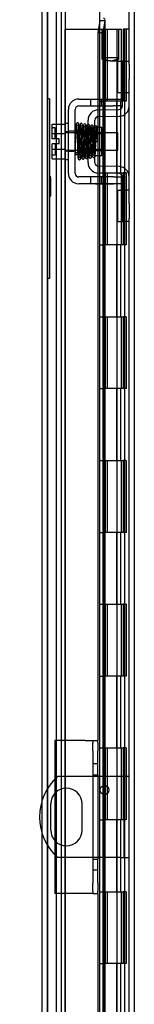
# Model space of a CAD drawing. Header units: inches. Extents: x 1 to 240, y -1 to 159.
# Tile 44 of 65: x 116.89 to 118.49, y 84.86 to 98.56. Entities that reach past the tile are written whole.
import ezdxf
from ezdxf.enums import TextEntityAlignment as Align
from ezdxf.lldxf.tags import DXFTag

# ---------------------------------------------------------------- set-up
doc = ezdxf.new("R2010")
doc.units = ezdxf.units.IN
doc.header["$MEASUREMENT"] = 0
for name, color, linetype in [('COM40153-1', 7, 'Continuous'), ('COM40153-2', 7, 'Continuous'), ('COM42667', 7, 'Continuous'), ('COM42780', 7, 'Continuous'), ('COM48603', 7, 'Continuous'), ('COM70220', 7, 'Continuous'), ('COM70726-4', 7, 'Continuous'), ('Default', 7, 'Continuous'), ('HNG10620-32B', 7, 'Continuous'), ('HNG10620-32C', 7, 'Continuous'), ('HNG10620-32P', 7, 'Continuous'), ('QLB20184', 7, 'Continuous'), ('SCC19011', 7, 'Continuous'), ('SPR20265', 7, 'Continuous'), ('WAF25035', 7, 'Continuous')]:
    doc.layers.add(name, color=color, linetype=linetype)
doc.styles.add('SEACAD_Times_New_Roman', font='times.ttf')
tags = doc.linetypes.add('HIDDEN2', pattern=[0.1875, 0.125, -0.0625]).pattern_tags.tags
tags[6:7] = [DXFTag(74, 4), DXFTag(75, 0), DXFTag(340, '0'), DXFTag(46, 0.0), DXFTag(50, 0.0), DXFTag(44, 0.0), DXFTag(45, 0.0)]
tags[4:5] = [DXFTag(74, 4), DXFTag(75, 0), DXFTag(340, '0'), DXFTag(46, 0.0), DXFTag(50, 0.0), DXFTag(44, 0.0), DXFTag(45, 0.0)]
doc.dimstyles.new('HAMMOND_(STH_-_240x160)', dxfattribs={"dimtxt": 1, "dimasz": 1.25, "dimexe": 0.5, "dimexo": 0.5, "dimgap": 0.25, "dimtad": 0, "dimtih": 1, "dimtoh": 1, "dimlfac": 0.125, "dimzin": 0, "dimdsep": 46, "dimtxsty": 'SEACAD_Times_New_Roman', "dimblk1": '_SE_FILLED', "dimblk2": '_SE_FILLED', "dimsah": 1, "dimcen": 0.5, "dimadec": 0, "dimazin": 0, "dimtfac": 0.8, "dimtofl": 0, "dimtmove": 0, "dimatfit": 3, "dimfxl": 1, "dimtolj": 1, "dimtzin": 0, "dimarcsym": 0})

# ---------------------------------------------------------------- blocks, each defined once
blk = doc.blocks.new('SE9')
at = {"layer": 'COM40153-1', "color": 7, "linetype": 'Continuous'}
for p, q in [((117.906, 88.031), (117.418, 88.031)), ((118.306, 88.031), (117.976, 88.031)), ((118.414, 88.031), (118.306, 88.031)), ((117.32, 87.65), (117.32, 87.287)), ((117.757, 87.287), (117.757, 87.65)), ((117.906, 86.906), (117.418, 86.906)), ((118.306, 86.906), (117.976, 86.906)), ((118.306, 86.906), (118.414, 86.906))]:
    blk.add_line(p, q, dxfattribs=at)
at = {"layer": 'COM40153-1', "color": 7, "linetype": 'HIDDEN2'}
for p, q in [((117.976, 88.031), (117.906, 88.031)), ((118.342, 86.906), (118.342, 88.031)), ((117.976, 86.906), (117.906, 86.906))]:
    blk.add_line(p, q, dxfattribs=at)
at = {"layer": 'COM40153-1', "color": 7, "linetype": 'Continuous'}
blk.add_circle((118.07, 87.844), 0.0625, dxfattribs=at)
for centre, radius, start, end in [((117.914, 87.468), 0.75, 131.4096, 228.5904), ((117.539, 87.65), 0.218, 0, 180), ((117.539, 87.287), 0.218, 180, 0)]:
    blk.add_arc(centre, radius, start, end, dxfattribs=at)
at = {"layer": 'COM40153-2', "color": 7, "linetype": 'Continuous'}
for p, q in [((117.376, 88.531), (117.376, 87.991)), ((117.801, 88.531), (117.376, 88.531)), ((117.801, 88.531), (117.906, 88.531)), ((117.906, 88.531), (117.906, 88.501)), ((117.906, 88.531), (117.976, 88.531)), ((117.906, 88.388), (117.906, 88.501)), ((117.976, 88.501), (117.976, 88.531)), ((117.976, 88.501), (117.976, 88.388)), ((117.906, 88.388), (117.906, 88.054)), ((117.976, 88.054), (117.976, 88.388)), ((117.906, 88.054), (117.906, 86.883)), ((117.906, 88.054), (117.976, 88.054)), ((117.976, 88.054), (117.976, 86.883)), ((117.376, 87.796), (117.376, 87.141)), ((117.376, 86.945), (117.376, 86.406)), ((117.906, 86.883), (117.906, 86.548)), ((117.906, 86.883), (117.976, 86.883)), ((117.976, 86.548), (117.976, 86.883)), ((117.906, 86.435), (117.906, 86.548)), ((117.906, 86.435), (117.906, 86.406)), ((117.976, 86.548), (117.976, 86.435)), ((117.976, 86.406), (117.976, 86.435)), ((117.801, 86.406), (117.376, 86.406)), ((117.906, 86.406), (117.801, 86.406)), ((117.906, 86.406), (117.976, 86.406))]:
    blk.add_line(p, q, dxfattribs=at)
at = {"layer": 'COM40153-2', "color": 7, "linetype": 'HIDDEN2'}
for p, q in [((117.976, 88.206), (117.906, 88.206)), ((117.376, 87.991), (117.376, 87.796)), ((117.376, 87.141), (117.376, 86.945)), ((117.906, 86.731), (117.976, 86.731))]:
    blk.add_line(p, q, dxfattribs=at)
at = {"layer": 'COM42667', "color": 7, "linetype": 'Continuous'}
for p, q in [((117.711, 97.455), (118.194, 97.455)), ((118.194, 97.455), (118.319, 97.455)), ((117.568, 96.42), (117.568, 97.312)), ((117.663, 96.42), (117.663, 97.312)), ((117.711, 97.36), (118.194, 97.36)), ((118.319, 97.36), (118.194, 97.36)), ((118.194, 96.372), (117.711, 96.372)), ((118.194, 96.372), (118.319, 96.372)), ((118.194, 96.277), (117.711, 96.277)), ((118.319, 96.277), (118.194, 96.277))]:
    blk.add_line(p, q, dxfattribs=at)
at = {"layer": 'COM42667', "color": 7, "linetype": 'HIDDEN2'}
for p, q in [((117.874, 97.455), (117.874, 97.36)), ((118.027, 97.36), (118.027, 97.455)), ((117.663, 97.007), (117.568, 97.007)), ((117.663, 96.726), (117.568, 96.726)), ((117.874, 96.372), (117.874, 96.277)), ((118.027, 96.277), (118.027, 96.372)), ((117.944, 96.278), (117.944, 96.277)), ((117.944, 96.278), (118.106, 96.278)), ((117.993, 96.278), (117.993, 96.277)), ((118.106, 96.278), (118.106, 96.277)), ((118.106, 96.278), (118.134, 96.278)), ((118.134, 96.278), (118.134, 96.277)), ((118.134, 96.278), (118.194, 96.278)), ((118.194, 96.278), (118.194, 96.277))]:
    blk.add_line(p, q, dxfattribs=at)
at = {"layer": 'COM42667', "color": 7, "linetype": 'Continuous'}
for centre, radius, start, end in [((117.711, 97.312), 0.143, 90, 180), ((117.711, 97.312), 0.048, 90, 180), ((117.711, 96.42), 0.143, 180, 270), ((117.711, 96.42), 0.048, 180, 270)]:
    blk.add_arc(centre, radius, start, end, dxfattribs=at)
at = {"layer": 'COM42780', "color": 7, "linetype": 'Continuous'}
for p, q in [((118.254, 97.544), (118.254, 97.981)), ((118.254, 97.981), (118.305, 97.981)), ((118.319, 97.981), (118.305, 97.981)), ((118.319, 97.731), (118.319, 97.981)), ((118.319, 97.981), (118.414, 97.981)), ((118.414, 97.937), (118.414, 97.731)), ((118.319, 97.359), (118.319, 97.731)), ((118.414, 97.359), (118.414, 97.731)), ((118.305, 97.544), (118.254, 97.544)), ((118.305, 97.544), (118.319, 97.544)), ((117.982, 97.306), (118.272, 97.311)), ((117.842, 96.569), (117.842, 97.163)), ((117.937, 96.569), (117.937, 97.163)), ((117.984, 97.211), (118.273, 97.216)), ((118.032, 97.061), (117.966, 97.061)), ((118.032, 96.671), (118.032, 97.061)), ((117.937, 96.671), (118.032, 96.671)), ((118.273, 96.516), (117.984, 96.521)), ((118.272, 96.421), (117.982, 96.426)), ((118.319, 96.001), (118.319, 96.373)), ((118.414, 96.001), (118.414, 96.373)), ((118.254, 95.751), (118.254, 96.188)), ((118.254, 96.188), (118.305, 96.188)), ((118.319, 96.188), (118.305, 96.188)), ((118.319, 95.751), (118.319, 96.001)), ((118.414, 96.001), (118.414, 95.795)), ((118.254, 95.751), (118.305, 95.751)), ((118.305, 95.751), (118.319, 95.751)), ((118.414, 95.751), (118.319, 95.751))]:
    blk.add_line(p, q, dxfattribs=at)
at = {"layer": 'COM42780', "color": 7, "linetype": 'HIDDEN2'}
for p, q in [((118.322, 97.544), (118.322, 97.981)), ((118.414, 97.544), (118.319, 97.544)), ((117.842, 96.991), (118.032, 96.991)), ((117.966, 97.061), (117.937, 97.061)), ((118.032, 96.973), (117.842, 96.973)), ((117.842, 96.76), (118.032, 96.76)), ((117.842, 96.741), (118.032, 96.741)), ((118.414, 96.188), (118.319, 96.188)), ((118.322, 95.751), (118.322, 96.188)), ((118.32, 96.056), (118.319, 96.056)), ((118.32, 96.026), (118.319, 96.026)), ((118.32, 96.056), (118.32, 95.941)), ((118.32, 95.947), (118.319, 95.947)), ((118.32, 95.941), (118.319, 95.941)), ((118.32, 95.916), (118.319, 95.916)), ((118.32, 95.883), (118.319, 95.883)), ((118.32, 95.941), (118.32, 95.916)), ((118.32, 95.916), (118.32, 95.883))]:
    blk.add_line(p, q, dxfattribs=at)
at = {"layer": 'COM42780', "color": 7, "linetype": 'Continuous'}
for centre, radius, start, end in [((117.985, 97.163), 0.143, 91, 180), ((118.271, 97.359), 0.048, 271, 0), ((118.271, 97.359), 0.143, 271, 0), ((117.985, 97.163), 0.048, 91, 180), ((117.985, 96.569), 0.143, 180, 269), ((117.985, 96.569), 0.048, 180, 269), ((118.271, 96.373), 0.143, 0, 89), ((118.271, 96.373), 0.048, 0, 89)]:
    blk.add_arc(centre, radius, start, end, dxfattribs=at)
at = {"layer": 'COM48603', "color": 7, "linetype": 'Continuous'}
for p, q in [((117.204, 87.71), (117.204, 99.423)), ((118.006, 98.548), (117.976, 98.375)), ((118.006, 98.548), (118.077, 98.548)), ((118.077, 98.548), (118.047, 98.375)), ((118.079, 97.455), (118.079, 98.555)), ((117.976, 98.375), (117.976, 97.455)), ((118.047, 98.375), (117.976, 98.375)), ((118.047, 98.375), (118.047, 97.455)), ((117.976, 97.36), (117.976, 97.306)), ((118.047, 97.36), (118.047, 97.307)), ((118.079, 97.308), (118.079, 97.36)), ((117.976, 97.21), (117.976, 97.061)), ((118.047, 97.212), (118.047, 96.988)), ((118.079, 96.988), (118.079, 97.213)), ((118.047, 96.744), (118.047, 96.52)), ((118.079, 96.519), (118.079, 96.744)), ((117.976, 96.671), (117.976, 96.522)), ((117.976, 96.426), (117.976, 96.372)), ((118.047, 96.425), (118.047, 96.372)), ((118.079, 96.372), (118.079, 96.424)), ((117.976, 96.277), (117.976, 88.531)), ((118.047, 96.277), (118.047, 88.031)), ((118.079, 88.031), (118.079, 96.277)), ((118.047, 87.902), (118.047, 87.785)), ((118.079, 87.782), (118.079, 87.905)), ((117.204, 65.434), (117.204, 87.226)), ((118.047, 86.906), (118.047, 83.017)), ((118.079, 83.017), (118.079, 86.906)), ((117.976, 86.406), (117.976, 83.017))]:
    blk.add_line(p, q, dxfattribs=at)
at = {"layer": 'COM48603', "color": 7, "linetype": 'HIDDEN2'}
for p, q in [((117.999, 99.035), (117.999, 65.821)), ((118.007, 66.301), (118.007, 98.555)), ((117.976, 97.455), (117.976, 97.36)), ((118.047, 97.455), (118.047, 97.36)), ((118.079, 97.36), (118.079, 97.455)), ((117.976, 97.306), (117.976, 97.21)), ((118.047, 97.307), (118.047, 97.212)), ((118.079, 97.213), (118.079, 97.308)), ((117.976, 97.061), (117.976, 96.671)), ((118.047, 96.988), (118.047, 96.744)), ((118.079, 96.744), (118.079, 96.988)), ((117.976, 96.522), (117.976, 96.426)), ((118.047, 96.52), (118.047, 96.425)), ((118.079, 96.424), (118.079, 96.519)), ((117.976, 96.372), (117.976, 96.277)), ((118.047, 96.372), (118.047, 96.277)), ((118.079, 96.277), (118.079, 96.372)), ((118.047, 88.031), (118.047, 87.902)), ((118.079, 87.905), (118.079, 88.031)), ((117.204, 87.226), (117.204, 87.71)), ((118.047, 87.785), (118.047, 86.906)), ((118.079, 86.906), (118.079, 87.782))]:
    blk.add_line(p, q, dxfattribs=at)
at = {"layer": 'COM48603', "color": 7, "linetype": 'Continuous'}
blk.add_arc((117.953, 98.555), 0.0534, 352.6265, 0.2336, dxfattribs=at)
blk.add_open_spline([(118.077, 98.548), (118.08, 98.554), (118.079, 98.56), (118.071, 98.572), (118.064, 98.578), (118.054, 98.584)], degree=3, knots=[0, 0, 0, 0, 0.5, 0.5, 1, 1, 1, 1], dxfattribs=at)
at = {"layer": 'COM70220', "color": 7, "linetype": 'HIDDEN2'}
for p, q in [((117.276, 65.951), (117.276, 98.906)), ((117.277, 65.951), (117.277, 98.906)), ((117.278, 65.951), (117.278, 98.906)), ((117.28, 65.951), (117.28, 98.906)), ((117.526, 65.951), (117.526, 98.906))]:
    blk.add_line(p, q, dxfattribs=at)
at = {"layer": 'COM70726-4', "color": 7, "linetype": 'Continuous'}
for p, q in [((118.414, 97.937), (118.414, 100.273)), ((118.414, 96.373), (118.414, 97.359)), ((118.414, 83.499), (118.414, 95.795))]:
    blk.add_line(p, q, dxfattribs=at)
at = {"layer": 'COM70726-4', "color": 7, "linetype": 'HIDDEN2'}
for p, q in [((118.486, 64.583), (118.486, 100.273)), ((117.401, 65.715), (117.401, 99.141)), ((117.473, 65.715), (117.473, 99.141))]:
    blk.add_line(p, q, dxfattribs=at)
at = {"layer": 'HNG10620-32B', "color": 7, "linetype": 'HIDDEN2'}
for p, q in [((118.345, 98.428), (118.328, 98.428)), ((118.328, 98.428), (118.328, 97.428)), ((118.354, 98.428), (118.345, 98.428)), ((118.354, 66.428), (118.354, 98.428)), ((118.414, 98.428), (118.354, 98.428)), ((118.37, 98.428), (118.37, 97.428)), ((118.3, 97.428), (118.059, 97.428)), ((118.242, 96.428), (118.242, 97.428)), ((118.3, 96.428), (118.3, 97.428)), ((118.328, 97.428), (118.305, 97.428)), ((118.37, 97.428), (118.328, 97.428)), ((118.059, 96.428), (118.3, 96.428)), ((118.305, 96.428), (118.328, 96.428)), ((118.37, 96.428), (118.328, 96.428)), ((118.328, 96.428), (118.328, 95.428)), ((118.37, 96.428), (118.37, 95.428)), ((118.3, 95.428), (118.059, 95.428)), ((118.242, 94.428), (118.242, 95.428)), ((118.3, 94.428), (118.3, 95.428)), ((118.328, 95.428), (118.305, 95.428)), ((118.37, 95.428), (118.328, 95.428)), ((118.059, 94.428), (118.3, 94.428)), ((118.305, 94.428), (118.328, 94.428)), ((118.37, 94.428), (118.328, 94.428)), ((118.328, 94.428), (118.328, 93.428)), ((118.37, 94.428), (118.37, 93.428)), ((118.3, 93.428), (118.059, 93.428)), ((118.242, 92.428), (118.242, 93.428)), ((118.3, 92.428), (118.3, 93.428)), ((118.328, 93.428), (118.305, 93.428)), ((118.37, 93.428), (118.328, 93.428)), ((118.059, 92.428), (118.3, 92.428)), ((118.305, 92.428), (118.328, 92.428)), ((118.37, 92.428), (118.328, 92.428)), ((118.328, 92.428), (118.328, 91.428)), ((118.37, 92.428), (118.37, 91.428)), ((118.3, 91.428), (118.059, 91.428)), ((118.242, 90.428), (118.242, 91.428)), ((118.3, 90.428), (118.3, 91.428)), ((118.328, 91.428), (118.305, 91.428)), ((118.37, 91.428), (118.328, 91.428)), ((118.059, 90.428), (118.3, 90.428)), ((118.305, 90.428), (118.328, 90.428)), ((118.37, 90.428), (118.328, 90.428)), ((118.328, 90.428), (118.328, 89.428)), ((118.37, 90.428), (118.37, 89.428)), ((118.3, 89.428), (118.059, 89.428)), ((118.242, 88.428), (118.242, 89.428)), ((118.3, 88.428), (118.3, 89.428)), ((118.328, 89.428), (118.305, 89.428)), ((118.37, 89.428), (118.328, 89.428)), ((118.059, 88.428), (118.3, 88.428)), ((118.305, 88.428), (118.328, 88.428)), ((118.37, 88.428), (118.328, 88.428)), ((118.328, 88.428), (118.328, 87.428)), ((118.37, 88.428), (118.37, 87.428)), ((118.3, 87.428), (118.059, 87.428)), ((118.242, 86.428), (118.242, 87.428)), ((118.3, 86.428), (118.3, 87.428)), ((118.328, 87.428), (118.305, 87.428)), ((118.37, 87.428), (118.328, 87.428)), ((118.059, 86.428), (118.3, 86.428)), ((118.305, 86.428), (118.328, 86.428)), ((118.37, 86.428), (118.328, 86.428)), ((118.328, 86.428), (118.328, 85.428)), ((118.37, 86.428), (118.37, 85.428)), ((118.3, 85.428), (118.059, 85.428)), ((118.242, 84.428), (118.242, 85.428)), ((118.3, 84.428), (118.3, 85.428)), ((118.328, 85.428), (118.305, 85.428)), ((118.37, 85.428), (118.328, 85.428))]:
    blk.add_line(p, q, dxfattribs=at)
at = {"layer": 'HNG10620-32C', "color": 7, "linetype": 'HIDDEN2'}
for p, q in [((117.519, 98.428), (117.97, 98.428)), ((117.519, 98.428), (117.519, 66.428)), ((117.97, 98.428), (118.059, 98.428)), ((118.059, 98.428), (118.059, 66.428)), ((118.081, 98.428), (118.081, 97.428)), ((118.081, 98.428), (118.306, 98.428)), ((118.109, 98.428), (118.109, 97.428)), ((118.246, 97.428), (118.246, 98.428)), ((118.306, 97.428), (118.306, 98.428)), ((117.999, 97.428), (118.059, 97.428)), ((118.305, 97.428), (118.081, 97.428)), ((117.999, 96.428), (118.059, 96.428)), ((118.081, 96.428), (118.081, 95.428)), ((118.081, 96.428), (118.305, 96.428)), ((118.109, 96.428), (118.109, 95.428)), ((118.246, 95.428), (118.246, 96.428)), ((118.306, 95.428), (118.306, 96.428)), ((117.999, 95.428), (118.059, 95.428)), ((118.305, 95.428), (118.081, 95.428)), ((117.999, 94.428), (118.059, 94.428)), ((118.081, 94.428), (118.081, 93.428)), ((118.081, 94.428), (118.305, 94.428)), ((118.109, 94.428), (118.109, 93.428)), ((118.246, 93.428), (118.246, 94.428)), ((118.306, 93.428), (118.306, 94.428)), ((117.999, 93.428), (118.059, 93.428)), ((118.305, 93.428), (118.081, 93.428)), ((117.999, 92.428), (118.059, 92.428)), ((118.081, 92.428), (118.081, 91.428)), ((118.081, 92.428), (118.305, 92.428)), ((118.109, 92.428), (118.109, 91.428)), ((118.246, 91.428), (118.246, 92.428)), ((118.306, 91.428), (118.306, 92.428)), ((117.999, 91.428), (118.059, 91.428)), ((118.305, 91.428), (118.081, 91.428)), ((117.999, 90.428), (118.059, 90.428)), ((118.081, 90.428), (118.081, 89.428)), ((118.081, 90.428), (118.305, 90.428)), ((118.109, 90.428), (118.109, 89.428)), ((118.246, 89.428), (118.246, 90.428)), ((118.306, 89.428), (118.306, 90.428)), ((117.999, 89.428), (118.059, 89.428)), ((118.305, 89.428), (118.081, 89.428)), ((117.999, 88.428), (118.059, 88.428)), ((118.081, 88.428), (118.081, 87.428)), ((118.081, 88.428), (118.305, 88.428)), ((118.109, 88.428), (118.109, 87.428)), ((118.246, 87.428), (118.246, 88.428)), ((118.306, 87.428), (118.306, 88.428)), ((117.999, 87.428), (118.059, 87.428)), ((118.305, 87.428), (118.081, 87.428)), ((117.999, 86.428), (118.059, 86.428)), ((118.081, 86.428), (118.081, 85.428)), ((118.081, 86.428), (118.305, 86.428)), ((118.109, 86.428), (118.109, 85.428)), ((118.246, 85.428), (118.246, 86.428)), ((118.306, 85.428), (118.306, 86.428)), ((117.999, 85.428), (118.059, 85.428)), ((118.305, 85.428), (118.081, 85.428))]:
    blk.add_line(p, q, dxfattribs=at)
at = {"layer": 'HNG10620-32P', "color": 7, "linetype": 'HIDDEN2'}
for p, q in [((118.038, 98.028), (118.038, 98.428)), ((118.081, 98.428), (118.059, 98.428)), ((118.268, 98.028), (118.268, 98.428)), ((118.038, 98.01), (118.038, 98.028)), ((118.268, 98.028), (118.038, 98.028)), ((118.038, 98.01), (118.059, 97.989)), ((118.153, 97.989), (118.059, 97.989)), ((118.153, 97.989), (118.246, 97.989)), ((118.246, 97.989), (118.268, 98.01)), ((118.246, 66.428), (118.246, 97.989)), ((118.268, 98.01), (118.268, 98.028))]:
    blk.add_line(p, q, dxfattribs=at)
for centre, start, end in [((118.159, 98.2), 234.8575, 268.2595), ((118.146, 98.2), 271.7375, 305.1456)]:
    blk.add_arc(centre, 0.211, start, end, dxfattribs=at)
at = {"layer": 'QLB20184', "color": 7, "linetype": 'HIDDEN2'}
for p, q in [((117.306, 97.459), (117.276, 97.459)), ((117.306, 97.459), (117.306, 97.084)), ((117.306, 97.084), (117.306, 95.334)), ((117.323, 96.375), (117.304, 96.375)), ((117.323, 96.36), (117.304, 96.36)), ((117.323, 96.36), (117.304, 96.36)), ((117.323, 96.345), (117.304, 96.345)), ((117.304, 96.315), (117.323, 96.315)), ((117.321, 96.373), (117.306, 96.373)), ((117.321, 96.37), (117.306, 96.37)), ((117.321, 96.37), (117.306, 96.37)), ((117.321, 96.367), (117.306, 96.367)), ((117.321, 96.356), (117.306, 96.356)), ((117.321, 96.356), (117.306, 96.356)), ((117.321, 96.355), (117.306, 96.355)), ((117.321, 96.354), (117.306, 96.354)), ((117.321, 96.353), (117.306, 96.353)), ((117.321, 96.353), (117.306, 96.353)), ((117.321, 96.352), (117.306, 96.352)), ((117.321, 96.349), (117.306, 96.349)), ((117.321, 96.349), (117.306, 96.349)), ((117.321, 96.347), (117.306, 96.347)), ((117.321, 96.347), (117.306, 96.347)), ((117.321, 96.346), (117.306, 96.346)), ((117.321, 96.344), (117.306, 96.344)), ((117.321, 96.343), (117.306, 96.343)), ((117.321, 96.34), (117.306, 96.34)), ((117.321, 96.339), (117.306, 96.339)), ((117.321, 96.339), (117.306, 96.339)), ((117.321, 96.337), (117.306, 96.337)), ((117.306, 96.337), (117.321, 96.337)), ((117.321, 96.33), (117.306, 96.33)), ((117.321, 96.322), (117.306, 96.322)), ((117.321, 96.317), (117.306, 96.317)), ((117.321, 96.315), (117.306, 96.315)), ((117.321, 96.314), (117.306, 96.314)), ((117.321, 96.295), (117.306, 96.295)), ((117.321, 96.33), (117.321, 96.36)), ((117.321, 96.334), (117.321, 96.34)), ((117.321, 96.184), (117.321, 96.33)), ((117.304, 96.272), (117.323, 96.272)), ((117.323, 96.258), (117.304, 96.258)), ((117.323, 96.234), (117.304, 96.234)), ((117.323, 96.182), (117.304, 96.182)), ((117.304, 96.161), (117.323, 96.161)), ((117.304, 96.16), (117.323, 96.16)), ((117.321, 96.285), (117.306, 96.285)), ((117.321, 96.285), (117.306, 96.285)), ((117.321, 96.284), (117.306, 96.284)), ((117.321, 96.284), (117.306, 96.284)), ((117.321, 96.276), (117.306, 96.276)), ((117.321, 96.271), (117.306, 96.271)), ((117.321, 96.265), (117.306, 96.265)), ((117.321, 96.265), (117.306, 96.265)), ((117.321, 96.259), (117.306, 96.259)), ((117.321, 96.25), (117.306, 96.25)), ((117.321, 96.244), (117.306, 96.244)), ((117.321, 96.243), (117.306, 96.243)), ((117.321, 96.241), (117.306, 96.241)), ((117.321, 96.237), (117.306, 96.237)), ((117.321, 96.229), (117.306, 96.229)), ((117.321, 96.229), (117.306, 96.229)), ((117.321, 96.227), (117.306, 96.227)), ((117.321, 96.215), (117.306, 96.215)), ((117.321, 96.213), (117.306, 96.213)), ((117.321, 96.207), (117.306, 96.207)), ((117.321, 96.206), (117.306, 96.206)), ((117.321, 96.188), (117.306, 96.188)), ((117.321, 96.186), (117.306, 96.186)), ((117.321, 96.186), (117.306, 96.186)), ((117.321, 96.184), (117.306, 96.184)), ((117.321, 96.184), (117.306, 96.184)), ((117.321, 96.181), (117.306, 96.181)), ((117.321, 96.179), (117.306, 96.179)), ((117.321, 96.177), (117.306, 96.177)), ((117.321, 96.176), (117.306, 96.176)), ((117.321, 96.173), (117.306, 96.173)), ((117.321, 96.172), (117.306, 96.172)), ((117.321, 96.168), (117.306, 96.168)), ((117.321, 96.167), (117.306, 96.167)), ((117.321, 96.166), (117.306, 96.166)), ((117.321, 96.166), (117.306, 96.166)), ((117.321, 96.165), (117.306, 96.165)), ((117.321, 96.164), (117.306, 96.164)), ((117.321, 96.16), (117.306, 96.16)), ((117.321, 96.148), (117.321, 96.184)), ((117.321, 96.166), (117.321, 96.179)), ((117.304, 96.146), (117.323, 96.146)), ((117.323, 96.136), (117.304, 96.136)), ((117.323, 96.134), (117.304, 96.134)), ((117.304, 96.124), (117.323, 96.124)), ((117.323, 96.119), (117.304, 96.119)), ((117.304, 96.11), (117.323, 96.11)), ((117.321, 96.154), (117.306, 96.154)), ((117.321, 96.151), (117.306, 96.151)), ((117.321, 96.151), (117.306, 96.151)), ((117.321, 96.148), (117.306, 96.148)), ((117.321, 96.146), (117.306, 96.146)), ((117.321, 96.133), (117.306, 96.133)), ((117.321, 96.131), (117.306, 96.131)), ((117.321, 96.128), (117.306, 96.128)), ((117.321, 96.124), (117.306, 96.124)), ((117.321, 96.124), (117.306, 96.124)), ((117.321, 96.117), (117.306, 96.117)), ((117.321, 96.114), (117.306, 96.114)), ((117.321, 96.112), (117.306, 96.112)), ((117.321, 96.111), (117.306, 96.111)), ((117.306, 96.11), (117.321, 96.11)), ((117.321, 96.124), (117.321, 96.148)), ((117.321, 96.112), (117.321, 96.124)), ((117.321, 96.11), (117.321, 96.112)), ((117.306, 95.334), (117.306, 94.959)), ((117.306, 94.959), (117.276, 94.959))]:
    blk.add_line(p, q, dxfattribs=at)
at = {"layer": 'SCC19011', "color": 7, "linetype": 'Continuous'}
for p, q in [((117.342, 97.107), (117.523, 97.107)), ((117.342, 96.975), (117.342, 97.107)), ((117.687, 96.988), (117.663, 96.988)), ((117.736, 96.988), (117.722, 96.988)), ((117.786, 96.988), (117.771, 96.988)), ((117.836, 96.988), (117.821, 96.988)), ((118.255, 96.988), (118.032, 96.988)), ((118.255, 96.744), (118.255, 96.988)), ((117.342, 96.975), (117.523, 96.975)), ((117.342, 96.9), (117.342, 96.975)), ((117.437, 96.9), (117.342, 96.9)), ((117.437, 96.832), (117.437, 96.9)), ((117.342, 96.757), (117.342, 96.832)), ((117.437, 96.832), (117.342, 96.832)), ((117.342, 96.757), (117.523, 96.757)), ((117.342, 96.625), (117.342, 96.757)), ((117.663, 96.744), (117.695, 96.744)), ((117.73, 96.744), (117.745, 96.744)), ((117.78, 96.744), (117.796, 96.744)), ((117.831, 96.744), (117.842, 96.744)), ((118.032, 96.744), (118.255, 96.744)), ((117.342, 96.625), (117.523, 96.625))]:
    blk.add_line(p, q, dxfattribs=at)
at = {"layer": 'SCC19011', "color": 7, "linetype": 'HIDDEN2'}
for p, q in [((117.382, 97.054), (117.352, 97.054)), ((117.382, 96.9), (117.382, 97.054)), ((117.663, 96.988), (117.523, 96.988)), ((117.722, 96.988), (117.687, 96.988)), ((117.771, 96.988), (117.736, 96.988)), ((117.821, 96.988), (117.786, 96.988)), ((118.032, 96.988), (117.836, 96.988)), ((117.382, 96.832), (117.382, 96.679)), ((117.523, 96.744), (117.663, 96.744)), ((117.695, 96.744), (117.73, 96.744)), ((117.745, 96.744), (117.78, 96.744)), ((117.796, 96.744), (117.831, 96.744)), ((117.842, 96.744), (118.032, 96.744)), ((117.352, 96.679), (117.382, 96.679))]:
    blk.add_line(p, q, dxfattribs=at)
for centre, start, end in [((117.352, 97.064), 180, 270), ((117.352, 96.669), 90, 180)]:
    blk.add_arc(centre, 0.01, start, end, dxfattribs=at)
at = {"layer": 'SPR20265', "color": 7, "linetype": 'Continuous'}
blk.add_line((117.941, 96.866), (117.976, 96.866), dxfattribs=at)
at = {"layer": 'SPR20265', "color": 7, "linetype": 'HIDDEN2'}
for centre, radius, start, end in [((122.645, 96.687), 4.985, 176.5376, 179.9224), ((122.614, 96.688), 4.919, 175.1584, 179.5796), ((117.796, 97.091), 0.0169, 179.7153, 359.2764)]:
    blk.add_arc(centre, radius, start, end, dxfattribs=at)
at = {"layer": 'SPR20265', "color": 7, "linetype": 'Continuous'}
for centre, radius, start, end in [((122.645, 96.687), 4.985, 175.1825, 176.5376), ((117.796, 97.091), 0.0181, 0.2962, 180.6354), ((122.614, 96.688), 4.919, 179.5796, 179.9446)]:
    blk.add_arc(centre, radius, start, end, dxfattribs=at)
blk.add_ellipse((117.677, 96.694), major_axis=(-0.0175, 0), ratio=0.707107, start_param=0.666946, end_param=5.616239, dxfattribs=at)
at = {"layer": 'SPR20265', "color": 7, "linetype": 'HIDDEN2'}
for start_param, end_param in [(5.616239, 6.283185), (0, 0.666946)]:
    blk.add_ellipse((117.677, 96.694), major_axis=(-0.0175, 0), ratio=0.707107, start_param=start_param, end_param=end_param, dxfattribs=at)
at = {"layer": 'SPR20265', "color": 7, "linetype": 'Continuous'}
for points, knots in [([(117.713, 97.107), (117.713, 97.108), (117.713, 97.109), (117.712, 97.112), (117.711, 97.115), (117.71, 97.117), (117.708, 97.12), (117.705, 97.122), (117.702, 97.123), (117.697, 97.124), (117.691, 97.124), (117.684, 97.12), (117.678, 97.112), (117.677, 97.106), (117.677, 97.102)], [0, 0, 0, 0, 0.03948, 0.078027, 0.11705, 0.157795, 0.20119, 0.247813, 0.297965, 0.351797, 0.472995, 0.624898, 0.803476, 1, 1, 1, 1]), ([(117.766, 97.091), (117.765, 97.097), (117.764, 97.104), (117.757, 97.112), (117.751, 97.115), (117.747, 97.116), (117.743, 97.116), (117.74, 97.115), (117.736, 97.113), (117.733, 97.11), (117.731, 97.106), (117.729, 97.102), (117.729, 97.1), (117.729, 97.098)], [0, 0, 0, 0, 0.337377, 0.476585, 0.593946, 0.643993, 0.690857, 0.738213, 0.787078, 0.837877, 0.890521, 0.944659, 1, 1, 1, 1]), ([(117.679, 97.103), (117.679, 97.103), (117.68, 97.102), (117.682, 97.083), (117.684, 97.048), (117.686, 97.007), (117.688, 96.966), (117.689, 96.928), (117.69, 96.895), (117.691, 96.868), (117.692, 96.842), (117.693, 96.812), (117.694, 96.776), (117.695, 96.737), (117.697, 96.696), (117.699, 96.66), (117.701, 96.632), (117.703, 96.629), (117.704, 96.628)], [0.0402294, 0.0402294, 0.0402294, 0.0402294, 0.0962651, 0.1836152, 0.2619538, 0.3312786, 0.3915016, 0.442594, 0.4845239, 0.5172899, 0.5463931, 0.5841023, 0.6308517, 0.6866387, 0.7514677, 0.8253147, 0.9081399, 0.9951321, 0.9951321, 0.9951321, 0.9951321]), ([(117.738, 96.631), (117.738, 96.632), (117.736, 96.636), (117.734, 96.662), (117.732, 96.698), (117.73, 96.738), (117.729, 96.777), (117.728, 96.812), (117.727, 96.842), (117.726, 96.868), (117.725, 96.895), (117.724, 96.928), (117.723, 96.966), (117.721, 97.008), (117.719, 97.051), (117.717, 97.087), (117.715, 97.107), (117.714, 97.109), (117.713, 97.109)], [0.007956, 0.007956, 0.007956, 0.007956, 0.0902869, 0.171964, 0.2449933, 0.3092617, 0.364675, 0.4111808, 0.4487353, 0.4777397, 0.5104186, 0.5522907, 0.6034131, 0.6638342, 0.7336337, 0.8128446, 0.9016052, 0.9648764, 0.9648764, 0.9648764, 0.9648764]), ([(117.728, 97.102), (117.727, 97.099), (117.725, 97.086), (117.723, 97.054), (117.722, 97.024), (117.721, 97.007), (117.721, 97.005)], [0.0980811, 0.0980811, 0.0980811, 0.0980811, 0.1865995, 0.265558, 0.3350739, 0.3442741, 0.3442741, 0.3442741, 0.3442741]), ([(117.73, 97.094), (117.731, 97.086), (117.733, 97.072), (117.735, 97.024), (117.738, 96.958), (117.74, 96.88), (117.743, 96.799), (117.746, 96.724), (117.749, 96.664), (117.751, 96.648), (117.752, 96.639)], [0, 0, 0, 0, 0.114486, 0.231947, 0.352472, 0.475982, 0.602512, 0.732024, 0.864532, 1, 1, 1, 1]), ([(117.787, 96.641), (117.786, 96.648), (117.784, 96.661), (117.782, 96.708), (117.779, 96.772), (117.777, 96.849), (117.774, 96.931), (117.771, 97.007), (117.768, 97.069), (117.766, 97.086), (117.765, 97.096)], [0, 0, 0, 0, 0.112935, 0.229308, 0.349042, 0.472285, 0.598918, 0.729117, 0.862747, 1, 1, 1, 1]), ([(117.778, 97.093), (117.778, 97.091), (117.776, 97.086), (117.774, 97.058), (117.772, 97.027), (117.771, 97.007), (117.771, 97.001)], [0, 0, 0, 0, 0.0920689, 0.1750905, 0.2491163, 0.2787764, 0.2787764, 0.2787764, 0.2787764]), ([(117.779, 97.089), (117.779, 97.088), (117.781, 97.084), (117.783, 97.058), (117.785, 97.024), (117.787, 96.976), (117.789, 96.922), (117.791, 96.862), (117.793, 96.8), (117.796, 96.742), (117.798, 96.694), (117.8, 96.661), (117.802, 96.643), (117.803, 96.641), (117.804, 96.642)], [0.0030153, 0.0030153, 0.0030153, 0.0030153, 0.0911168, 0.1734244, 0.2469059, 0.3115047, 0.4137106, 0.4808253, 0.5545336, 0.6652124, 0.7347799, 0.8137322, 0.9021481, 0.9589659, 0.9589659, 0.9589659, 0.9589659]), ([(117.838, 96.649), (117.838, 96.649), (117.836, 96.65), (117.835, 96.666), (117.833, 96.696), (117.831, 96.743), (117.828, 96.8), (117.826, 96.862), (117.824, 96.922), (117.822, 96.977), (117.82, 97.025), (117.818, 97.06), (117.816, 97.088), (117.814, 97.091), (117.813, 97.093)], [0.04806, 0.04806, 0.04806, 0.04806, 0.0950174, 0.1815834, 0.2594443, 0.3284541, 0.4389593, 0.5129458, 0.5804713, 0.6835524, 0.7488804, 0.8233727, 0.9070568, 1, 1, 1, 1]), ([(117.842, 97.101), (117.84, 97.1), (117.836, 97.099), (117.827, 97.09), (117.827, 97.079), (117.823, 97.051), (117.822, 97.02), (117.821, 97), (117.821, 96.997)], [0.5123447, 0.5123447, 0.5123447, 0.5123447, 0.5177994, 0.525151, 0.5633792, 0.6073205, 0.6548363, 0.6646728, 0.6646728, 0.6646728, 0.6646728]), ([(117.832, 97.07), (117.832, 97.07), (117.831, 97.069), (117.832, 97.058), (117.834, 97.033), (117.836, 96.984), (117.839, 96.924), (117.841, 96.873), (117.842, 96.848), (117.842, 96.839)], [0.5349665, 0.5349665, 0.5349665, 0.5349665, 0.5439036, 0.5644155, 0.6082886, 0.6560238, 0.7153998, 0.7518561, 0.772357, 0.772357, 0.772357, 0.772357]), ([(117.964, 97.068), (117.963, 97.069), (117.963, 97.072), (117.962, 97.076), (117.959, 97.079), (117.956, 97.082), (117.953, 97.084), (117.948, 97.086), (117.942, 97.085), (117.939, 97.084), (117.937, 97.083)], [0, 0, 0, 0, 0.0589773, 0.1211115, 0.1849679, 0.2490189, 0.31194, 0.3728411, 0.4898099, 0.5959107, 0.5959107, 0.5959107, 0.5959107]), ([(117.976, 96.866), (117.975, 96.881), (117.974, 96.907), (117.973, 96.948), (117.971, 96.984), (117.969, 97.016), (117.968, 97.042), (117.966, 97.06), (117.964, 97.07), (117.963, 97.07), (117.963, 97.07)], [0, 0, 0, 0, 0.1236932, 0.2477957, 0.3722334, 0.4970307, 0.6222178, 0.7477992, 0.8737106, 0.9604174, 0.9604174, 0.9604174, 0.9604174]), ([(117.937, 96.963), (117.937, 96.957), (117.938, 96.94), (117.939, 96.907), (117.94, 96.881), (117.941, 96.866)], [0.6947964, 0.6947964, 0.6947964, 0.6947964, 0.7496304, 0.874808, 1, 1, 1, 1]), ([(117.739, 96.628), (117.739, 96.63), (117.741, 96.636), (117.743, 96.667), (117.745, 96.7), (117.746, 96.722), (117.746, 96.729)], [0, 0, 0, 0, 0.0928591, 0.1764944, 0.2509703, 0.283562, 0.283562, 0.283562, 0.283562]), ([(117.789, 96.636), (117.79, 96.639), (117.792, 96.652), (117.794, 96.685), (117.795, 96.714), (117.796, 96.731), (117.796, 96.734)], [0.0989373, 0.0989373, 0.0989373, 0.0989373, 0.1880575, 0.2674974, 0.3374282, 0.3488368, 0.3488368, 0.3488368, 0.3488368]), ([(117.703, 96.629), (117.703, 96.628), (117.703, 96.625), (117.705, 96.621), (117.707, 96.618), (117.711, 96.614), (117.717, 96.611), (117.724, 96.612), (117.731, 96.614), (117.736, 96.619), (117.739, 96.625), (117.739, 96.628), (117.739, 96.63)], [0, 0, 0, 0, 0.065589, 0.134096, 0.204, 0.273642, 0.405923, 0.527776, 0.652215, 0.775569, 0.89228, 1, 1, 1, 1]), ([(117.751, 96.644), (117.752, 96.638), (117.753, 96.632), (117.76, 96.624), (117.766, 96.621), (117.77, 96.62), (117.774, 96.62), (117.777, 96.621), (117.781, 96.623), (117.784, 96.626), (117.786, 96.629), (117.788, 96.634), (117.788, 96.636), (117.788, 96.638)], [0, 0, 0, 0, 0.324319, 0.462115, 0.581304, 0.633213, 0.682431, 0.732423, 0.783847, 0.836789, 0.89085, 0.94542, 1, 1, 1, 1]), ([(117.804, 96.645), (117.804, 96.644), (117.804, 96.643), (117.804, 96.64), (117.805, 96.637), (117.807, 96.634), (117.809, 96.632), (117.812, 96.63), (117.815, 96.629), (117.82, 96.628), (117.826, 96.628), (117.833, 96.632), (117.839, 96.641), (117.84, 96.647), (117.84, 96.651)], [0, 0, 0, 0, 0.039675, 0.078069, 0.116606, 0.156607, 0.199119, 0.244855, 0.294249, 0.347558, 0.468612, 0.621309, 0.801496, 1, 1, 1, 1])]:
    blk.add_open_spline(points, degree=3, knots=knots, dxfattribs=at)
at = {"layer": 'SPR20265', "color": 7, "linetype": 'HIDDEN2'}
for points, knots in [([(117.712, 97.102), (117.712, 97.101), (117.712, 97.098), (117.708, 97.093), (117.703, 97.09), (117.697, 97.089), (117.693, 97.089), (117.69, 97.09), (117.686, 97.092), (117.683, 97.094), (117.681, 97.097), (117.679, 97.1), (117.678, 97.104), (117.678, 97.106), (117.678, 97.107)], [0, 0, 0, 0, 0.179381, 0.337596, 0.475073, 0.590664, 0.641841, 0.692941, 0.744409, 0.796202, 0.847981, 0.899322, 0.949962, 1, 1, 1, 1]), ([(117.721, 97.005), (117.721, 96.994), (117.72, 96.972), (117.718, 96.937), (117.717, 96.905), (117.716, 96.878), (117.715, 96.853), (117.714, 96.823), (117.713, 96.788), (117.712, 96.748), (117.71, 96.707), (117.708, 96.669), (117.706, 96.638), (117.705, 96.633), (117.704, 96.631)], [0.3442741, 0.3442741, 0.3442741, 0.3442741, 0.3952209, 0.4460131, 0.487493, 0.519699, 0.5488958, 0.5867312, 0.6334573, 0.6890429, 0.753502, 0.8268419, 0.9090088, 1, 1, 1, 1]), ([(117.764, 97.098), (117.764, 97.098), (117.764, 97.096), (117.763, 97.094), (117.762, 97.091), (117.761, 97.088), (117.758, 97.086), (117.756, 97.084), (117.753, 97.082), (117.748, 97.081), (117.743, 97.08), (117.736, 97.083), (117.731, 97.087), (117.731, 97.09), (117.731, 97.091)], [0, 0, 0, 0, 0.047333, 0.090485, 0.131312, 0.171645, 0.212983, 0.256355, 0.302402, 0.351589, 0.463303, 0.607862, 0.786964, 1, 1, 1, 1]), ([(117.746, 96.729), (117.746, 96.736), (117.747, 96.755), (117.748, 96.787), (117.749, 96.823), (117.75, 96.853), (117.752, 96.889), (117.753, 96.929), (117.755, 96.973), (117.756, 97.012), (117.758, 97.05), (117.76, 97.08), (117.761, 97.091), (117.762, 97.093)], [0.283562, 0.283562, 0.283562, 0.283562, 0.3162992, 0.3725443, 0.4197622, 0.4579576, 0.4874125, 0.5614555, 0.6123889, 0.6724124, 0.7413541, 0.8190688, 0.9053811, 0.9053811, 0.9053811, 0.9053811]), ([(117.771, 97.001), (117.771, 96.994), (117.769, 96.965), (117.768, 96.916), (117.766, 96.855), (117.763, 96.792), (117.761, 96.734), (117.759, 96.688), (117.757, 96.657), (117.756, 96.645), (117.755, 96.643)], [0.2787764, 0.2787764, 0.2787764, 0.2787764, 0.3141089, 0.4165199, 0.4833986, 0.5581502, 0.6691627, 0.7385267, 0.8168286, 0.904031, 0.904031, 0.904031, 0.904031]), ([(117.796, 96.734), (117.797, 96.754), (117.798, 96.795), (117.801, 96.855), (117.803, 96.916), (117.805, 96.972), (117.807, 97.02), (117.809, 97.056), (117.811, 97.084), (117.812, 97.088), (117.813, 97.09)], [0.3488368, 0.3488368, 0.3488368, 0.3488368, 0.4485827, 0.5230068, 0.589423, 0.6909, 0.7551351, 0.828124, 0.909759, 1, 1, 1, 1]), ([(117.821, 96.997), (117.82, 96.979), (117.819, 96.945), (117.817, 96.889), (117.815, 96.834), (117.813, 96.775), (117.81, 96.718), (117.807, 96.669), (117.806, 96.656), (117.805, 96.649)], [0.6646728, 0.6646728, 0.6646728, 0.6646728, 0.714005, 0.7504617, 0.7913909, 0.8368101, 0.88673, 0.9411067, 1, 1, 1, 1]), ([(117.842, 96.666), (117.842, 96.668), (117.843, 96.68), (117.845, 96.713), (117.847, 96.763), (117.849, 96.824), (117.852, 96.888), (117.854, 96.954), (117.857, 97.013), (117.859, 97.052), (117.86, 97.069), (117.86, 97.073), (117.86, 97.072), (117.853, 97.067), (117.843, 97.065), (117.834, 97.069), (117.832, 97.07), (117.832, 97.07)], [0.0471945, 0.0471945, 0.0471945, 0.0471945, 0.0593803, 0.1121468, 0.1583919, 0.1981194, 0.2579061, 0.300426, 0.3522286, 0.4148674, 0.4440845, 0.4656202, 0.4797264, 0.4879097, 0.5023267, 0.5235353, 0.5349665, 0.5349665, 0.5349665, 0.5349665]), ([(117.888, 96.654), (117.887, 96.658), (117.885, 96.665), (117.883, 96.705), (117.88, 96.752), (117.878, 96.81), (117.876, 96.873), (117.873, 96.944), (117.871, 97), (117.868, 97.042), (117.866, 97.073), (117.863, 97.088), (117.86, 97.095), (117.856, 97.098), (117.852, 97.1), (117.848, 97.101), (117.844, 97.101), (117.842, 97.101), (117.842, 97.101)], [0, 0, 0, 0, 0.0584268, 0.1103582, 0.1557473, 0.1944633, 0.2514416, 0.295701, 0.3547828, 0.3904936, 0.4287335, 0.4814575, 0.4942417, 0.4975247, 0.5010906, 0.5056877, 0.5112237, 0.5123447, 0.5123447, 0.5123447, 0.5123447]), ([(117.877, 97.075), (117.876, 97.071), (117.875, 97.056), (117.873, 97.024), (117.87, 96.977), (117.868, 96.921), (117.866, 96.862), (117.864, 96.806), (117.862, 96.755), (117.86, 96.711), (117.858, 96.68), (117.856, 96.666), (117.856, 96.661)], [0.0977025, 0.0977025, 0.0977025, 0.0977025, 0.1860387, 0.2649666, 0.3345409, 0.4452792, 0.5190388, 0.5862374, 0.6885339, 0.7531629, 0.8266541, 0.9089449, 0.9089449, 0.9089449, 0.9089449]), ([(117.915, 97.071), (117.915, 97.075), (117.914, 97.08), (117.908, 97.088), (117.901, 97.092), (117.895, 97.093), (117.889, 97.092), (117.885, 97.089), (117.882, 97.087), (117.881, 97.084), (117.879, 97.081), (117.879, 97.078), (117.879, 97.077), (117.879, 97.076)], [0, 0, 0, 0, 0.180774, 0.350248, 0.499828, 0.623642, 0.733222, 0.784403, 0.832779, 0.878274, 0.921007, 0.961361, 1, 1, 1, 1]), ([(117.879, 97.073), (117.88, 97.067), (117.882, 97.056), (117.885, 97.014), (117.887, 96.966), (117.889, 96.909), (117.892, 96.849), (117.894, 96.784), (117.897, 96.724), (117.9, 96.677), (117.903, 96.657), (117.906, 96.65), (117.914, 96.644), (117.921, 96.642), (117.929, 96.645), (117.936, 96.651), (117.938, 96.655), (117.939, 96.658)], [0, 0, 0, 0, 0.0593228, 0.1119832, 0.1580239, 0.1973962, 0.2558985, 0.2988566, 0.3528811, 0.4190336, 0.4707513, 0.4853399, 0.4939562, 0.5077936, 0.517521, 0.5275274, 0.5444145, 0.5444145, 0.5444145, 0.5444145]), ([(117.914, 97.076), (117.914, 97.075), (117.913, 97.073), (117.913, 97.071), (117.912, 97.068), (117.91, 97.065), (117.908, 97.063), (117.905, 97.06), (117.899, 97.058), (117.893, 97.058), (117.886, 97.06), (117.881, 97.066), (117.88, 97.069), (117.88, 97.071)], [0, 0, 0, 0, 0.037989, 0.077527, 0.119605, 0.164736, 0.212993, 0.264123, 0.372839, 0.49196, 0.636982, 0.80769, 1, 1, 1, 1]), ([(117.89, 96.658), (117.891, 96.663), (117.893, 96.678), (117.894, 96.71), (117.897, 96.754), (117.899, 96.806), (117.901, 96.862), (117.903, 96.921), (117.905, 96.976), (117.907, 97.022), (117.909, 97.053), (117.911, 97.066), (117.912, 97.069)], [0.0930427, 0.0930427, 0.0930427, 0.0930427, 0.176778, 0.2512799, 0.3165948, 0.4196245, 0.4871019, 0.5609936, 0.6714089, 0.7403934, 0.8182597, 0.9048726, 0.9048726, 0.9048726, 0.9048726]), ([(117.928, 97.069), (117.927, 97.064), (117.925, 97.055), (117.922, 97.016), (117.92, 96.971), (117.918, 96.916), (117.916, 96.856), (117.913, 96.792), (117.911, 96.743), (117.909, 96.707), (117.908, 96.685), (117.907, 96.674), (117.907, 96.671), (117.908, 96.672), (117.911, 96.675), (117.917, 96.678), (117.924, 96.678), (117.931, 96.675), (117.934, 96.673), (117.936, 96.671), (117.935, 96.678), (117.933, 96.7), (117.931, 96.745), (117.928, 96.801), (117.926, 96.858), (117.924, 96.909), (117.922, 96.964), (117.92, 97.016), (117.917, 97.059), (117.915, 97.069), (117.914, 97.075)], [0, 0, 0, 0, 0.058681, 0.11083, 0.156483, 0.195573, 0.253828, 0.297119, 0.352982, 0.386172, 0.42207, 0.45205, 0.473403, 0.486463, 0.490246, 0.494349, 0.506699, 0.514562, 0.52278, 0.531557, 0.561462, 0.605188, 0.652913, 0.713112, 0.749883, 0.791022, 0.836572, 0.886575, 0.941019, 1, 1, 1, 1]), ([(117.937, 97.083), (117.937, 97.083), (117.934, 97.081), (117.931, 97.078), (117.928, 97.071), (117.927, 97.068), (117.927, 97.065)], [0.5959107, 0.5959107, 0.5959107, 0.5959107, 0.6145359, 0.7437677, 0.8727235, 1, 1, 1, 1]), ([(117.962, 97.065), (117.962, 97.063), (117.961, 97.059), (117.956, 97.053), (117.949, 97.05), (117.943, 97.05), (117.936, 97.053), (117.932, 97.057), (117.929, 97.063), (117.929, 97.066), (117.929, 97.068)], [0, 0, 0, 0, 0.177696, 0.341652, 0.484977, 0.606263, 0.721012, 0.827813, 0.921583, 1, 1, 1, 1]), ([(117.929, 97.065), (117.929, 97.065), (117.93, 97.064), (117.931, 97.056), (117.933, 97.039), (117.934, 97.014), (117.936, 96.988), (117.937, 96.97), (117.937, 96.963)], [0.0491745, 0.0491745, 0.0491745, 0.0491745, 0.1247815, 0.2496118, 0.3745487, 0.4995316, 0.6245497, 0.6947964, 0.6947964, 0.6947964, 0.6947964]), ([(117.941, 96.67), (117.941, 96.678), (117.944, 96.698), (117.946, 96.743), (117.948, 96.798), (117.95, 96.854), (117.952, 96.906), (117.955, 96.961), (117.957, 97.011), (117.96, 97.053), (117.962, 97.061), (117.963, 97.066)], [0.5676883, 0.5676883, 0.5676883, 0.5676883, 0.6113596, 0.6588148, 0.7169495, 0.7530063, 0.7935761, 0.8386071, 0.8880779, 0.9418772, 1, 1, 1, 1]), ([(117.842, 96.839), (117.842, 96.83), (117.843, 96.802), (117.845, 96.754), (117.848, 96.703), (117.85, 96.662), (117.852, 96.655), (117.853, 96.651)], [0.772357, 0.772357, 0.772357, 0.772357, 0.7927122, 0.8379563, 0.887609, 0.941608, 1, 1, 1, 1]), ([(117.704, 96.63), (117.704, 96.633), (117.705, 96.637), (117.71, 96.644), (117.717, 96.647), (117.724, 96.647), (117.73, 96.644), (117.735, 96.64), (117.738, 96.635), (117.738, 96.631), (117.738, 96.629)], [0, 0, 0, 0, 0.160971, 0.316102, 0.455936, 0.577846, 0.696899, 0.810531, 0.912782, 1, 1, 1, 1]), ([(117.753, 96.637), (117.753, 96.638), (117.753, 96.64), (117.754, 96.642), (117.755, 96.645), (117.756, 96.648), (117.758, 96.65), (117.761, 96.652), (117.764, 96.654), (117.768, 96.655), (117.774, 96.655), (117.781, 96.653), (117.786, 96.648), (117.786, 96.645), (117.786, 96.644)], [0, 0, 0, 0, 0.044559, 0.086388, 0.127221, 0.168589, 0.211598, 0.2569, 0.304828, 0.35561, 0.469133, 0.61403, 0.791597, 1, 1, 1, 1]), ([(117.805, 96.651), (117.805, 96.652), (117.805, 96.653), (117.807, 96.657), (117.812, 96.661), (117.818, 96.663), (117.824, 96.663), (117.828, 96.661), (117.832, 96.659), (117.835, 96.656), (117.837, 96.653), (117.839, 96.649), (117.839, 96.646), (117.839, 96.645)], [0, 0, 0, 0, 0.167405, 0.31502, 0.44597, 0.561339, 0.663025, 0.71568, 0.770724, 0.827692, 0.885615, 0.943351, 1, 1, 1, 1]), ([(117.852, 96.654), (117.853, 96.651), (117.854, 96.645), (117.86, 96.638), (117.867, 96.635), (117.874, 96.635), (117.88, 96.637), (117.885, 96.642), (117.888, 96.647), (117.889, 96.651), (117.889, 96.653)], [0, 0, 0, 0, 0.160978, 0.319941, 0.465269, 0.591846, 0.711965, 0.822973, 0.919786, 1, 1, 1, 1]), ([(117.854, 96.653), (117.854, 96.654), (117.854, 96.657), (117.855, 96.66), (117.858, 96.664), (117.861, 96.668), (117.867, 96.67), (117.874, 96.67), (117.88, 96.668), (117.885, 96.664), (117.887, 96.658), (117.887, 96.656), (117.887, 96.654)], [0, 0, 0, 0, 0.066301, 0.135066, 0.204649, 0.273333, 0.401927, 0.518861, 0.639867, 0.762727, 0.88319, 1, 1, 1, 1])]:
    blk.add_open_spline(points, degree=3, knots=knots, dxfattribs=at)
for points in [[(117.731, 97.1), (117.73, 97.102), (117.73, 97.103), (117.729, 97.103)], [(117.763, 97.094), (117.763, 97.093), (117.763, 97.091), (117.764, 97.089)], [(117.88, 97.077), (117.879, 97.078), (117.879, 97.078), (117.879, 97.078)], [(117.913, 97.072), (117.913, 97.072), (117.914, 97.071), (117.914, 97.071)], [(117.754, 96.642), (117.753, 96.642), (117.753, 96.644), (117.753, 96.645)], [(117.786, 96.636), (117.787, 96.635), (117.787, 96.634), (117.788, 96.634)], [(117.854, 96.655), (117.853, 96.655), (117.853, 96.655), (117.853, 96.655)]]:
    blk.add_open_spline(points, degree=3, dxfattribs=at)
at = {"layer": 'SPR20265', "color": 7, "linetype": 'Continuous'}
for points in [[(117.84, 96.647), (117.84, 96.652), (117.841, 96.658), (117.842, 96.666)], [(117.939, 96.658), (117.94, 96.662), (117.94, 96.666), (117.941, 96.67)]]:
    blk.add_open_spline(points, degree=3, dxfattribs=at)
at = {"layer": 'WAF25035', "color": 7, "linetype": 'Continuous'}
for p, q in [((117.523, 97.116), (117.523, 96.616)), ((117.568, 97.116), (117.523, 97.116)), ((117.523, 96.616), (117.568, 96.616))]:
    blk.add_line(p, q, dxfattribs=at)
at = {"layer": 'WAF25035', "color": 7, "linetype": 'HIDDEN2'}
for p, q in [((117.568, 96.999), (117.523, 96.999)), ((117.523, 96.734), (117.568, 96.734))]:
    blk.add_line(p, q, dxfattribs=at)
blk = doc.blocks.new('DMBLK2332')
at = {"layer": 'Default', "linetype": 'Continuous'}
for points in [[(109.287, 97.785), (109.704, 97.785), (109.495, 99.035)], [(109.287, 67.071), (109.495, 65.821), (109.704, 67.071)]]:
    blk.add_hatch(color=7, dxfattribs=at).paths.add_polyline_path(points)
at = {"layer": 'Default', "color": 7, "linetype": 'Continuous'}
for p, q in [((117.011, 99.035), (108.995, 99.035)), ((109.495, 83.278), (109.495, 99.035)), ((109.495, 65.821), (109.495, 78.578)), ((117.011, 65.821), (108.995, 65.821))]:
    blk.add_line(p, q, dxfattribs=at)
at = {"layer": 'Default', "color": 7, "linetype": 'Continuous', "style": 'SEACAD_Times_New_Roman'}
for s, p in [('33.21', (107.789, 82.928)), ('DOOR', (107.398, 81.428)), ('OPENING', (106.249, 79.928))]:
    blk.add_text(s, height=1, dxfattribs=at).set_placement(p, align=Align.TOP_LEFT)
blk = doc.blocks.new('_SE_FILLED')
at = {"color": 0}
blk.add_line((0, 0), (-1, 0), dxfattribs=at)
blk.add_solid([(0, 0), (-1, -0.1665), (-1, 0.1665), (0, 0)], dxfattribs=at)

msp = doc.modelspace()

# ---------------------------------------------------------------- block references
at = {"layer": 'Default'}
msp.add_blockref('SE9', (0, 0), dxfattribs=at)

# ---------------------------------------------------------------- dimensions: what is measured, and where the dimension line sits
at = {"layer": 'Default', "color": 7, "linetype": 'Continuous'}
dim = msp.add_linear_dim(base=(109.495, 65.821), p1=(118.378, 65.821), p2=(118.378, 99.035), angle=90, text='\\A1;<>\\PDOOR\\XOPENING', dimstyle='HAMMOND_(STH_-_240x160)', override={"dimlfac": 1}, dxfattribs=at)
dim.commit()
dim.dimension.update_dxf_attribs({"geometry": 'DMBLK2332', "text_midpoint": (109.495, 82.428), "dimtype": 161})

doc.saveas('drawing.dxf')
